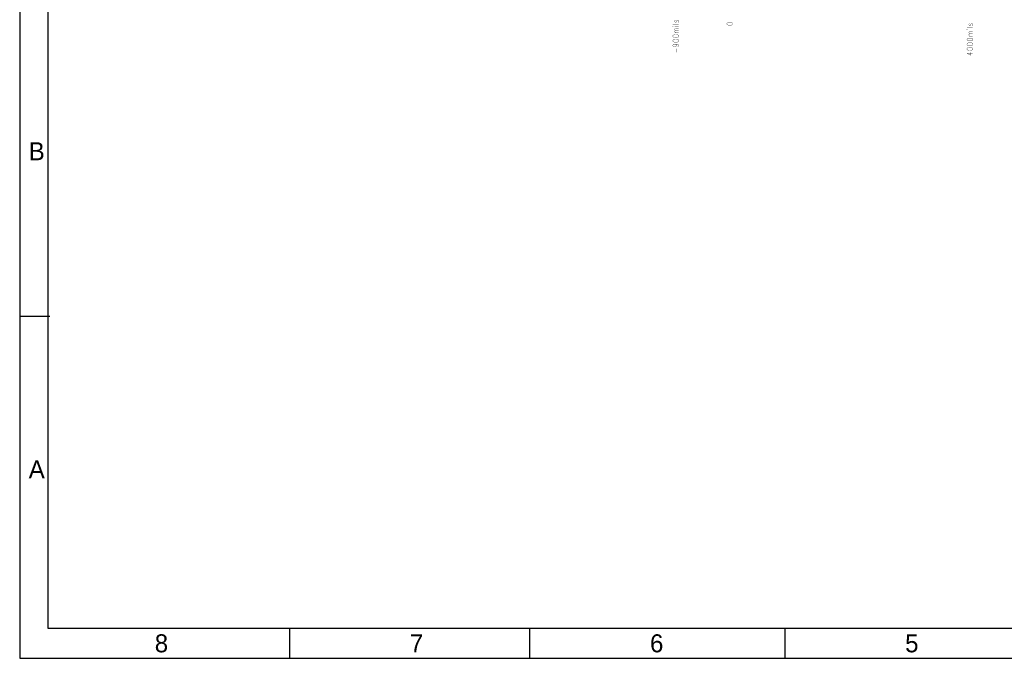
# Model space of a CAD drawing. Extents: x 0 to 34, y 0 to 22.
# Tile 1 of 30: x 0 to 16.4, y 0 to 10.6. Entities that reach past the tile are written whole.
import ezdxf

# ---------------------------------------------------------------- set-up
doc = ezdxf.new("R2010")
doc.units = 0
doc.header["$MEASUREMENT"] = 0
doc.layers.add('1', color=7, linetype='CONTINUOUS')
doc.layers.add('DD_PHO', color=7, linetype='CONTINUOUS')

msp = doc.modelspace()

# ---------------------------------------------------------------- linework, layer by layer
at = {"layer": '1', "color": 7}
for p, q in [((0, 5.7), (0.5, 5.7)), ((4.5, 0), (4.5, 0.5)), ((8.5, 0), (8.5, 0.5)), ((12.75, 0), (12.75, 0.5))]:
    msp.add_line(p, q, dxfattribs=at)
for points in [[(0, 0), (34, 0), (34, 22), (0, 22)], [(0.469, 0.5), (33.469, 0.5), (33.469, 21.5), (0.469, 21.5)]]:
    msp.add_lwpolyline(points, close=True, dxfattribs=at)
at = {"layer": 'DD_PHO', "const_width": 0.005}
for points in [[(10.88, 10.53), (10.885, 10.533), (10.88, 10.536), (10.875, 10.533)], [(10.875, 10.533), (10.88, 10.53)], [(10.88, 10.567), (10.978, 10.567)], [(10.927, 10.635), (10.917, 10.632), (10.913, 10.622)], [(10.913, 10.611), (10.917, 10.601), (10.927, 10.598), (10.936, 10.601), (10.941, 10.608), (10.946, 10.625), (10.95, 10.632)], [(10.913, 10.622), (10.913, 10.611)], [(10.913, 10.533), (10.978, 10.533)], [(10.913, 10.489), (10.917, 10.495), (10.932, 10.499)], [(10.932, 10.499), (10.978, 10.499)], [(10.95, 10.632), (10.96, 10.635), (10.964, 10.635), (10.974, 10.632), (10.978, 10.622), (10.978, 10.611), (10.974, 10.601), (10.964, 10.598)], [(11.78, 10.57), (11.785, 10.56), (11.799, 10.553), (11.822, 10.55), (11.836, 10.55), (11.86, 10.553), (11.874, 10.56), (11.878, 10.57), (11.878, 10.577), (11.874, 10.587), (11.86, 10.594), (11.836, 10.598), (11.822, 10.598), (11.799, 10.594), (11.785, 10.587), (11.78, 10.577), (11.78, 10.57)], [(15.78, 10.51), (15.878, 10.51)], [(15.827, 10.578), (15.817, 10.575), (15.813, 10.565)], [(15.813, 10.555), (15.817, 10.544), (15.827, 10.541), (15.836, 10.544), (15.841, 10.551), (15.846, 10.568), (15.85, 10.575)], [(15.813, 10.565), (15.813, 10.555)], [(15.85, 10.575), (15.86, 10.578), (15.864, 10.578), (15.874, 10.575), (15.878, 10.565), (15.878, 10.555), (15.874, 10.544), (15.864, 10.541)], [(10.88, 10.366), (10.885, 10.356), (10.899, 10.349), (10.922, 10.345), (10.936, 10.345), (10.96, 10.349), (10.974, 10.356), (10.978, 10.366), (10.978, 10.373), (10.974, 10.383), (10.96, 10.39), (10.936, 10.393), (10.922, 10.393), (10.899, 10.39), (10.885, 10.383), (10.88, 10.373), (10.88, 10.366)], [(10.913, 10.478), (10.913, 10.489)], [(10.932, 10.461), (10.917, 10.472), (10.913, 10.478)], [(10.913, 10.451), (10.917, 10.458), (10.932, 10.461)], [(10.913, 10.441), (10.913, 10.451)], [(10.932, 10.424), (10.917, 10.434), (10.913, 10.441)], [(10.913, 10.424), (10.978, 10.424)], [(10.932, 10.461), (10.978, 10.461)], [(15.78, 10.473), (15.785, 10.476), (15.78, 10.48), (15.775, 10.476)], [(15.775, 10.476), (15.78, 10.473)], [(15.78, 10.309), (15.785, 10.299), (15.799, 10.292), (15.822, 10.289), (15.836, 10.289), (15.86, 10.292), (15.874, 10.299), (15.878, 10.309), (15.878, 10.316), (15.874, 10.326), (15.86, 10.333), (15.836, 10.336), (15.822, 10.336), (15.799, 10.333), (15.785, 10.326), (15.78, 10.316), (15.78, 10.309)], [(15.813, 10.476), (15.878, 10.476)], [(15.813, 10.432), (15.817, 10.439), (15.832, 10.442)], [(15.813, 10.422), (15.813, 10.432)], [(15.832, 10.405), (15.817, 10.415), (15.813, 10.422)], [(15.813, 10.394), (15.817, 10.401), (15.832, 10.405)], [(15.813, 10.384), (15.813, 10.394)], [(15.832, 10.367), (15.817, 10.377), (15.813, 10.384)], [(15.813, 10.367), (15.878, 10.367)], [(15.832, 10.442), (15.878, 10.442)], [(15.832, 10.405), (15.878, 10.405)], [(10.88, 10.287), (10.885, 10.277), (10.899, 10.27), (10.922, 10.267), (10.936, 10.267), (10.96, 10.27), (10.974, 10.277), (10.978, 10.287), (10.978, 10.294), (10.974, 10.305), (10.96, 10.311), (10.936, 10.315), (10.922, 10.315), (10.899, 10.311), (10.885, 10.305), (10.88, 10.294), (10.88, 10.287)], [(10.894, 10.195), (10.885, 10.202), (10.88, 10.212), (10.88, 10.216), (10.885, 10.226), (10.894, 10.233)], [(10.894, 10.233), (10.913, 10.236)], [(10.913, 10.192), (10.908, 10.192), (10.894, 10.195)], [(10.913, 10.236), (10.927, 10.233), (10.936, 10.226), (10.941, 10.216), (10.941, 10.212), (10.936, 10.202), (10.927, 10.195), (10.913, 10.192)], [(10.913, 10.236), (10.936, 10.236), (10.96, 10.233), (10.974, 10.226), (10.978, 10.216), (10.978, 10.209), (10.974, 10.199), (10.964, 10.195)], [(15.78, 10.231), (15.785, 10.22), (15.799, 10.214), (15.822, 10.21), (15.836, 10.21), (15.86, 10.214), (15.874, 10.22), (15.878, 10.231), (15.878, 10.237), (15.874, 10.248), (15.86, 10.255), (15.836, 10.258), (15.822, 10.258), (15.799, 10.255), (15.785, 10.248), (15.78, 10.237), (15.78, 10.231)], [(15.78, 10.152), (15.785, 10.142), (15.799, 10.135), (15.822, 10.132), (15.836, 10.132), (15.86, 10.135), (15.874, 10.142), (15.878, 10.152), (15.878, 10.159), (15.874, 10.169), (15.86, 10.176), (15.836, 10.18), (15.822, 10.18), (15.799, 10.176), (15.785, 10.169), (15.78, 10.159), (15.78, 10.152)], [(10.936, 10.1), (10.936, 10.161)], [(15.78, 10.084), (15.846, 10.05), (15.846, 10.101)], [(15.78, 10.084), (15.878, 10.084)]]:
    msp.add_lwpolyline(points, dxfattribs=at)

# ---------------------------------------------------------------- texts
at = {"layer": '1', "color": 7}
for s, p in [('B', (0.15, 8.3)), ('A', (0.15, 3)), ('8', (2.25, 0.1)), ('7', (6.5, 0.1)), ('6', (10.5, 0.1)), ('5', (14.75, 0.1))]:
    msp.add_text(s, height=0.3, dxfattribs=at).set_placement(p)

doc.saveas('drawing.dxf')
